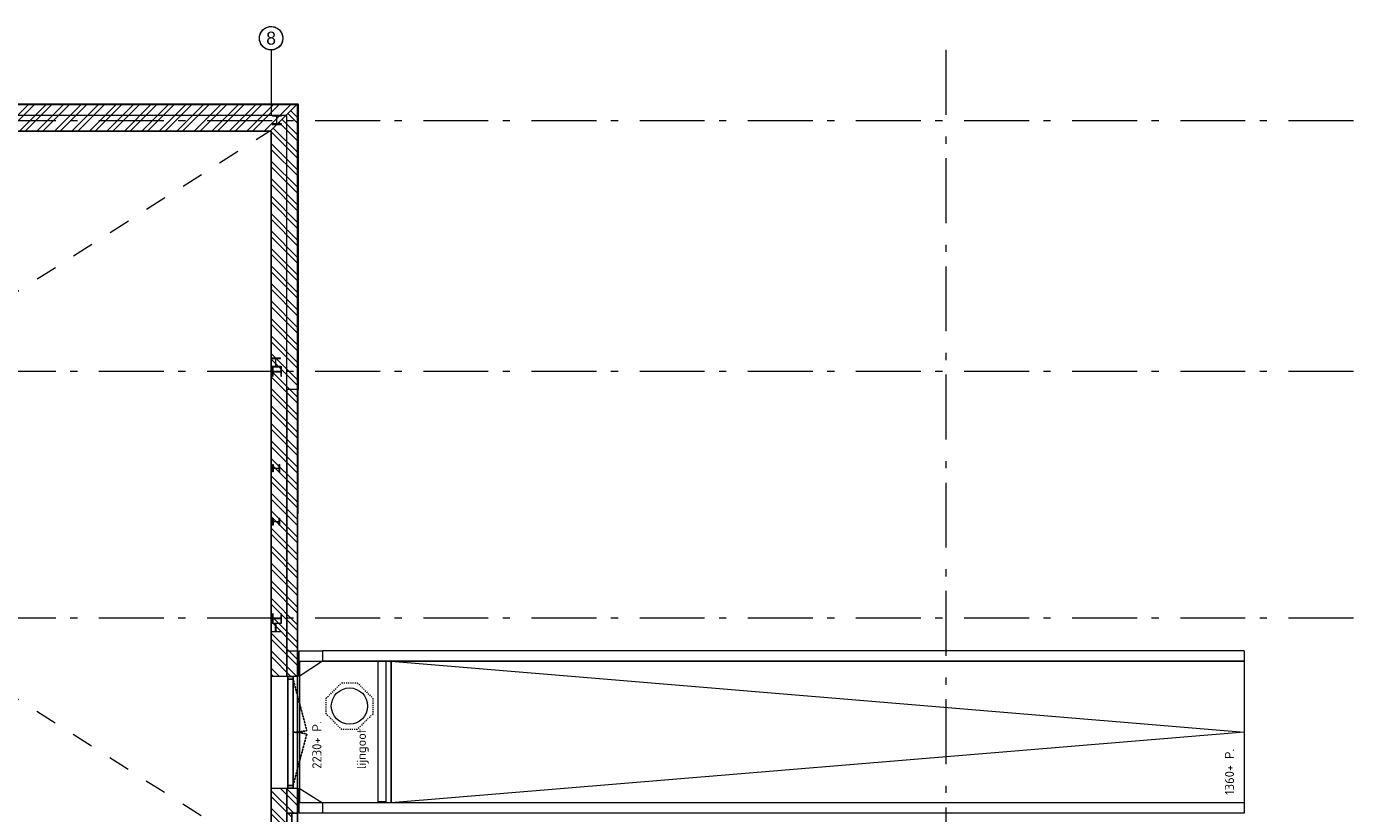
# Model space of a CAD drawing. Header units: millimetres. Extents: x -6345 to 55105, y -2390 to 56062.
# Tile 14 of 14: x 29544 to 55105, y 20648 to 35798. Entities that reach past the tile are written whole.
import ezdxf

# ---------------------------------------------------------------- set-up
doc = ezdxf.new("R2010")
doc.units = ezdxf.units.MM
doc.header["$LTSCALE"] = 100
for name, pattern in [('DASHED', [0.75, 0.5, -0.25]), ('STYLE_01', [0.416641, 0.208282, -0.208359]), ('STYLE_05', [0.208282, 0.069427, -0.138855]), ('STYLE_06', [1.041641, 0.625, -0.208282, 0.069427, -0.138931])]:
    doc.linetypes.add(name, pattern=pattern)
doc.layers.add('00 stramien', color=8, linetype='STYLE_06', lineweight=18)
doc.layers.add('X-BT$23P__losse-tekst', color=1, linetype='Continuous', lineweight=0)
for name, color, linetype in [('AC21----_Buitenmuren', 8, 'Continuous'), ('AL21----_Buitenmuren', 3, 'Continuous'), ('AL24----_Trappen-hellingen', 5, 'Continuous'), ('AL28----_Constructie', 5, 'Continuous'), ('AL32----_Binnenkozijnen', 7, 'Continuous'), ('AL33----_Vloeropeningen', 5, 'Continuous'), ('AL52----_Rioleringsinstallatie', 7, 'Continuous')]:
    doc.layers.add(name, color=color, linetype=linetype)
doc.layers.add('BL$8-BVO-polylijn', color=160, linetype='Continuous', plot=False)
doc.layers.add('BL$8-GO--polylijnen', color=10, linetype='Continuous', plot=False)
doc.styles.add('Isocpeur', font='isocpeur.ttf')

# ---------------------------------------------------------------- blocks, each defined once
blk = doc.blocks.new('*U46')
at = {"color": 0}
for p, q in [((-1075, 0), (-1075, 100)), ((-1075, 100), (1075, 100)), ((-1075, 0), (1075, 0)), ((-1025, 100), (-1025, 0)), ((1025, 100), (1025, 0)), ((1075, 0), (1075, 100))]:
    blk.add_line(p, q, dxfattribs=at)
at = {"color": 252, "linetype": 'DASHED', "ltscale": 0.1, "flags": 128}
for points in [[(-1025, 0), (-35, -265, 0.065543), (0, 0)], [(0, 0, 0.065543), (35, -265), (1025, 0)]]:
    blk.add_lwpolyline(points, format="xyb", dxfattribs=at)

msp = doc.modelspace()

# ---------------------------------------------------------------- hatches: boundary and pattern name
at = {"layer": 'AC21----_Buitenmuren'}
h = msp.add_hatch(dxfattribs=at)
h.set_pattern_fill('ANSI32', color=256, scale=25, style=0)
h.paths.add_polyline_path([(34775, 34305), (11855, 34305), (12155, 33785), (34255, 33785)])
h = msp.add_hatch(dxfattribs=at)
h.set_pattern_fill('ANSI32', color=256, scale=25, angle=90, style=0)
h.paths.add_polyline_path([(34775, 21135), (34255, 21135), (34255, 10635), (34655, 10235), (34655, 20650), (34775, 20650)])
h.paths.add_polyline_path([(34255, 23285), (34775, 23285), (34775, 23780), (34765, 23780), (34775, 34305), (34255, 33785)])

# ---------------------------------------------------------------- linework, layer by layer
at = {"layer": '00 stramien', "ltscale": 20}
for p, q in [((34162, 35778), (34183, 35786)), ((34183, 35786), (34204, 35792)), ((34204, 35792), (34226, 35796)), ((34226, 35796), (34248, 35798)), ((34248, 35798), (34270, 35798)), ((34270, 35798), (34292, 35795)), ((34292, 35795), (34313, 35790)), ((34313, 35790), (34334, 35784)), ((34030, 35588), (34033, 35610)), ((34030, 35566), (34030, 35588)), ((34032, 35544), (34030, 35566)), ((34036, 35522), (34032, 35544)), ((34033, 35610), (34038, 35631)), ((34038, 35631), (34044, 35652)), ((34044, 35652), (34053, 35673)), ((34053, 35673), (34064, 35692)), ((34064, 35692), (34076, 35710)), ((34076, 35710), (34091, 35727)), ((34091, 35727), (34107, 35742)), ((34107, 35742), (34124, 35756)), ((34124, 35756), (34142, 35768)), ((34142, 35768), (34162, 35778)), ((34334, 35784), (34355, 35775)), ((34355, 35775), (34374, 35764)), ((34374, 35764), (34392, 35752)), ((34392, 35752), (34409, 35737)), ((34409, 35737), (34424, 35722)), ((34424, 35722), (34438, 35704)), ((34438, 35704), (34450, 35686)), ((34450, 35686), (34460, 35666)), ((34460, 35666), (34468, 35645)), ((34468, 35645), (34474, 35624)), ((34477, 35537), (34472, 35515)), ((34474, 35624), (34478, 35603)), ((34480, 35558), (34477, 35537)), ((34478, 35603), (34480, 35581)), ((34480, 35581), (34480, 35558)), ((34042, 35501), (34036, 35522)), ((34050, 35480), (34042, 35501)), ((34060, 35461), (34050, 35480)), ((34072, 35442), (34060, 35461)), ((34086, 35425), (34072, 35442)), ((34101, 35409), (34086, 35425)), ((34118, 35395), (34101, 35409)), ((34136, 35382), (34118, 35395)), ((34155, 35371), (34136, 35382)), ((34176, 35363), (34155, 35371)), ((34197, 35356), (34176, 35363)), ((34218, 35351), (34197, 35356)), ((34240, 35349), (34218, 35351)), ((34262, 35348), (34240, 35349)), ((34284, 35350), (34262, 35348)), ((34306, 35354), (34284, 35350)), ((34327, 35360), (34306, 35354)), ((34348, 35368), (34327, 35360)), ((34368, 35378), (34348, 35368)), ((34386, 35390), (34368, 35378)), ((34403, 35404), (34386, 35390)), ((34419, 35419), (34403, 35404)), ((34434, 35436), (34419, 35419)), ((34446, 35454), (34434, 35436)), ((34457, 35474), (34446, 35454)), ((34466, 35494), (34457, 35474)), ((34472, 35515), (34466, 35494))]:
    msp.add_line(p, q, dxfattribs=at)
at = {"layer": '00 stramien', "linetype": 'STYLE_06', "lineweight": 5, "ltscale": 20}
for p, q in [((34255, 35348), (34255, -2390)), ((47250, 35348), (47250, -2390)), ((55105, 33985), (-5895, 33985)), ((55105, 29155), (-5895, 29155)), ((55105, 24405), (-5895, 24405))]:
    msp.add_line(p, q, dxfattribs=at)
at = {"layer": '00 stramien', "linetype": 'Continuous'}
msp.add_circle((34255, 35573), 225, dxfattribs=at)
at = {"layer": 'AL21----_Buitenmuren', "linetype": 'Continuous', "lineweight": 5, "ltscale": 20}
for p, q in [((34765, 23780), (34765, 34295)), ((34555, 23285), (34555, 34085)), ((34255, 33785), (12155, 33785)), ((34255, 23285), (34255, 33785)), ((35245, 23780), (35245, 23580)), ((34255, 10335), (34255, 21135)), ((34555, 10335), (34555, 21135)), ((35245, 20850), (35245, 20650))]:
    msp.add_line(p, q, dxfattribs=at)
at = {"layer": 'AL21----_Buitenmuren', "linetype": 'Continuous', "lineweight": 5}
msp.add_line((34555, 34085), (11855, 34085), dxfattribs=at)
at = {"layer": 'AL21----_Buitenmuren'}
for points in [[(34775, 23285), (34775, 23780), (34765, 23780), (34775, 34305), (11855, 34305), (11855, 34085), (11755, 34085), (11755, 10235), (34655, 10235), (34655, 20650), (34775, 20650), (34775, 21135)], [(34255, 21135), (34255, 10635), (12078, 10635), (12078, 13474), (12155, 13474), (12155, 33785), (34255, 33785), (34255, 23285)]]:
    msp.add_lwpolyline(points, dxfattribs=at)
at = {"layer": 'AL21----_Buitenmuren', "linetype": 'Continuous', "lineweight": 5}
for points in [[(34555, 21135), (34555, 10335), (11855, 10335), (11855, 34305), (34775, 34305)], [(34775, 34305), (34775, 28810), (34555, 28810), (34555, 23285)]]:
    msp.add_lwpolyline(points, dxfattribs=at)
for points in [[(34555, 23780), (34775, 23780), (34775, 23285), (34555, 23285)], [(34795, 23780), (35245, 23780), (35245, 23580), (34795, 23285)], [(34555, 21135), (34775, 21135), (34775, 20650), (34555, 20650)], [(34795, 21135), (35245, 20850), (35245, 20650), (34795, 20650)], [(34655, 20650), (34655, 10335), (34555, 10335), (34555, 20650)]]:
    msp.add_lwpolyline(points, close=True, dxfattribs=at)
at = {"layer": 'AL21----_Buitenmuren', "linetype": 'Continuous', "lineweight": 5, "flags": 128}
for points in [[(34775, 23285), (34250, 23285)], [(34250, 21135), (34775, 21135)]]:
    msp.add_lwpolyline(points, dxfattribs=at)
at = {"layer": 'AL24----_Trappen-hellingen', "linetype": 'Continuous', "lineweight": 5, "ltscale": 20}
for p, q in [((53000, 23780), (35245, 23780)), ((53000, 23780), (53000, 23580)), ((53000, 23580), (35245, 23580)), ((36565, 23580), (53000, 22215)), ((53000, 22215), (36565, 20850)), ((53000, 20850), (35245, 20850)), ((53000, 20850), (53000, 20650)), ((53000, 20650), (35245, 20650))]:
    msp.add_line(p, q, dxfattribs=at)
at = {"layer": 'AL24----_Trappen-hellingen', "linetype": 'Continuous', "lineweight": 5}
for points in [[(34806, 23580), (36565, 23580), (36565, 20850), (34806, 20850)], [(36565, 20850), (36565, 23580), (53000, 23580), (53000, 20850)]]:
    msp.add_lwpolyline(points, close=True, dxfattribs=at)
at = {"layer": 'AL28----_Constructie', "linetype": 'STYLE_05', "lineweight": 5, "flags": 128}
for points in [[(34455, 33924), (34383, 33924, -0.414214), (34368, 33938), (34368, 34060, -0.414214), (34383, 34076), (34455, 34076), (34455, 34085), (34275, 34085), (34275, 34076), (34347, 34076, -0.414214), (34362, 34060), (34362, 33938, -0.414214), (34347, 33924), (34275, 33924), (34275, 33914), (34455, 33914)], [(34293, 29064), (34293, 29136, -0.414214), (34308, 29151), (34430, 29151, -0.414214), (34445, 29136), (34445, 29064), (34455, 29064), (34455, 29244), (34445, 29244), (34445, 29172, -0.414214), (34430, 29157), (34308, 29157, -0.414214), (34293, 29172), (34293, 29244), (34284, 29244), (34284, 29064)], [(34293, 24314), (34293, 24386, -0.414214), (34308, 24401), (34430, 24401, -0.414214), (34445, 24386), (34445, 24314), (34455, 24314), (34455, 24494), (34445, 24494), (34445, 24422, -0.414214), (34430, 24407), (34308, 24407, -0.414214), (34293, 24422), (34293, 24494), (34284, 24494), (34284, 24314)]]:
    msp.add_lwpolyline(points, format="xyb", close=True, dxfattribs=at)
at = {"layer": 'AL28----_Constructie', "linetype": 'Continuous', "lineweight": 5, "flags": 128}
for points in [[(34455, 33924), (34383, 33924, -0.414214), (34368, 33938), (34368, 34060, -0.414214), (34383, 34076), (34455, 34076), (34455, 34085), (34275, 34085), (34275, 34076), (34347, 34076, -0.414214), (34362, 34060), (34362, 33938, -0.414214), (34347, 33924), (34275, 33924), (34275, 33914), (34455, 33914)], [(34255, 29406), (34327, 29406, -0.414214), (34342, 29392), (34342, 29270, -0.414214), (34327, 29254), (34255, 29254), (34255, 29245), (34435, 29245), (34435, 29254), (34363, 29254, -0.414214), (34348, 29270), (34348, 29392, -0.414214), (34363, 29406), (34435, 29406), (34435, 29416), (34255, 29416)], [(34293, 29065), (34293, 29137, -0.414214), (34308, 29152), (34430, 29152, -0.414214), (34445, 29137), (34445, 29065), (34455, 29065), (34455, 29245), (34445, 29245), (34445, 29173, -0.414214), (34430, 29158), (34308, 29158, -0.414214), (34293, 29173), (34293, 29245), (34284, 29245), (34284, 29065)], [(34293, 24314), (34293, 24386, -0.414214), (34308, 24401), (34430, 24401, -0.414214), (34445, 24386), (34445, 24314), (34455, 24314), (34455, 24494), (34445, 24494), (34445, 24422, -0.414214), (34430, 24407), (34308, 24407, -0.414214), (34293, 24422), (34293, 24494), (34284, 24494), (34284, 24314)]]:
    msp.add_lwpolyline(points, format="xyb", close=True, dxfattribs=at)
at = {"layer": 'AL28----_Constructie', "linetype": 'Continuous', "lineweight": 5}
for points in [[(34292, 27365), (34292, 27310, 0.414214), (34304, 27298), (34396, 27298, 0.414214), (34408, 27310), (34408, 27365), (34417, 27365), (34417, 27225), (34408, 27225), (34408, 27280, 0.414214), (34396, 27292), (34304, 27292, 0.414214), (34292, 27280), (34292, 27225), (34284, 27225), (34284, 27365)], [(34292, 26335), (34292, 26280, 0.414214), (34304, 26268), (34396, 26268, 0.414214), (34408, 26280), (34408, 26335), (34417, 26335), (34417, 26195), (34408, 26195), (34408, 26250, 0.414214), (34396, 26262), (34304, 26262, 0.414214), (34292, 26250), (34292, 26195), (34284, 26195), (34284, 26335)], [(34255, 24153), (34327, 24153, 0.414214), (34342, 24168), (34342, 24290, 0.414214), (34327, 24305), (34255, 24305), (34255, 24314), (34435, 24314), (34435, 24305), (34363, 24305, 0.414214), (34348, 24290), (34348, 24168, 0.414214), (34363, 24153), (34435, 24153), (34435, 24143), (34255, 24143)]]:
    msp.add_lwpolyline(points, format="xyb", close=True, dxfattribs=at)
at = {"layer": 'AL33----_Vloeropeningen', "linetype": 'STYLE_01', "lineweight": 5, "ltscale": 20}
for p, q in [((12155, 33785), (34255, 19751)), ((12169, 19760), (34241, 33796))]:
    msp.add_line(p, q, dxfattribs=at)
at = {"layer": 'AL52----_Rioleringsinstallatie', "linetype": 'Continuous', "lineweight": 5}
msp.add_lwpolyline([(36315, 23580), (36465, 23580), (36465, 20873), (36315, 20873)], close=True, dxfattribs=at)
at = {"layer": 'AL52----_Rioleringsinstallatie', "linetype": 'STYLE_01', "lineweight": 5}
msp.add_lwpolyline([(35315, 22864), (35615, 23164), (35915, 23164), (36215, 22864), (36215, 22564), (35915, 22264), (35615, 22264), (35315, 22564)], close=True, dxfattribs=at)
at = {"layer": 'AL52----_Rioleringsinstallatie', "linetype": 'Continuous', "lineweight": 5}
msp.add_circle((35765, 22714), 350, dxfattribs=at)
at = {"layer": 'BL$8-BVO-polylijn'}
msp.add_lwpolyline([(11755, 10235), (11755, 34295), (34765, 34295), (34765, 20210), (34655, 20210), (34655, 10235)], close=True, dxfattribs=at)
at = {"layer": 'BL$8-GO--polylijnen'}
msp.add_lwpolyline([(12155, 33785), (34255, 33785), (34255, 19653), (29185, 19653), (29185, 19760), (12155, 19760)], close=True, dxfattribs=at)

# ---------------------------------------------------------------- block references
at = {"layer": 'AL32----_Binnenkozijnen', "rotation": 90}
msp.add_blockref('*U46', (34678, 22210), dxfattribs=at)

# ---------------------------------------------------------------- texts
at = {"layer": '00 stramien', "insert": (34255, 35573), "char_height": 251, "attachment_point": 5, "line_spacing_factor": 1.089386}
msp.add_mtext('8', dxfattribs=at)
at = {"layer": 'AL52----_Rioleringsinstallatie', "lineweight": 0, "insert": (35906, 21501), "char_height": 175.9, "attachment_point": 1, "rotation": 90, "line_spacing_factor": 1.089869, "style": 'Isocpeur'}
msp.add_mtext('lijngoot', dxfattribs=at)
at = {"layer": 'X-BT$23P__losse-tekst', "lineweight": 0, "char_height": 175.9, "attachment_point": 1, "rotation": 90, "line_spacing_factor": 1.089869, "style": 'Isocpeur'}
for s, insert in [('2230+ P.', (35048, 21508)), ('1360+ P.', (52628, 21004))]:
    msp.add_mtext(s, dxfattribs=dict(at, insert=insert))

doc.saveas('drawing.dxf')
